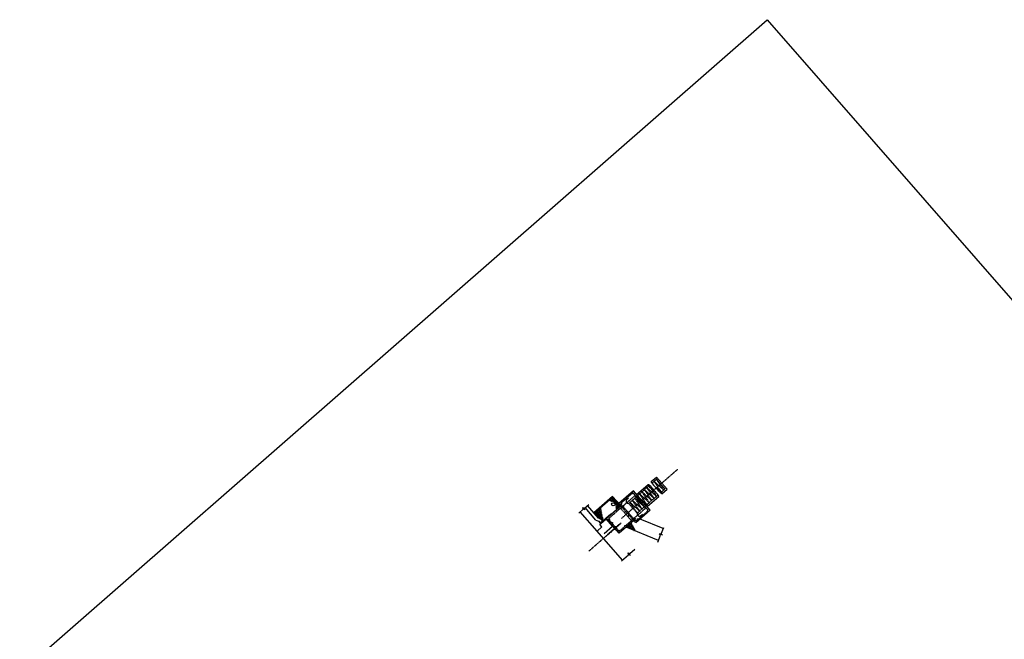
# Model space of a CAD drawing. Header units: inches. Extents: x 26088840 to 26092093, y 7483431 to 7486485.
# Tile 2 of 3: x 26088840 to 26090685, y 7485173 to 7486334. Entities that reach past the tile are written whole.
import ezdxf

# ---------------------------------------------------------------- set-up
doc = ezdxf.new("R2010")
doc.units = ezdxf.units.IN
doc.header["$MEASUREMENT"] = 0
for name, pattern in [('bcenterline', [0.5, 0.375, -0.03125, 0.0625, -0.03125]), ('bconstruction', [0.46875, 0.25, -0.03125, 0.0625, -0.03125, 0.0625, -0.03125]), ('bhiddenpr', [0.1875, 0.125, -0.0625]), ('brebarpr', [1.5625, 1.5, -0.0625])]:
    doc.linetypes.add(name, pattern=pattern)
for name, color, linetype in [('BR_P_Beam_Centerline', 2, 'bcenterline'), ('BR_P_Brg_Pad_Object', 4, 'Continuous'), ('BR_P_Gen_Approach_Slab', 30, 'Continuous'), ('BR_P_Gen_Ground_Slope', 252, 'Continuous'), ('BR_P_Gen_Perforated_Pipe', 4, 'Continuous'), ('BR_P_Gen_Porous_Backfill', 3, 'Continuous'), ('BR_P_Gen_Text', 7, 'Continuous'), ('BR_P_Slab_Object', 3, 'Continuous'), ('BR_P_Sub_Deep_Hidden', 4, 'bhiddenpr'), ('BR_P_Sub_Deep_Object', 4, 'Continuous'), ('BR_P_Sub_Deep_Reinforcing', 30, 'brebarpr'), ('BR_P_Sub_Foot_Const_Joint', 5, 'bconstruction'), ('BR_P_Sub_Foot_Object', 7, 'Continuous'), ('BR_P_Sub_Object', 1, 'Continuous'), ('BR_P_Sub_Reinforcing', 30, 'brebarpr'), ('XS_P_Subgrade', 4, 'Continuous')]:
    doc.layers.add(name, color=color, linetype=linetype)

msp = doc.modelspace()

# ---------------------------------------------------------------- hatches: boundary and pattern name
at = {"layer": 'BR_P_Gen_Text', "transparency": 33554534}
h = msp.add_hatch(dxfattribs=at)
h.set_pattern_fill('GRAVEL', color=256, scale=5, angle=131.1527)
h.set_pattern_definition([(359.1655, (26090314.81875, 7485558.52794), (60.20585284, -0.50525564), [0.67268, -66.59544]), (316.12246, (26090315.49136, 7485558.51815), (-43.24888955, 41.8871526), [1.15434, -114.279624]), (263.66316, (26090316.32344, 7485557.71805), (8.50928764, 73.84166861), [0.81394, -80.580163]), (38.426406, (26090318.54787, 7485557.07237), (-78.58616508, -62.04203944), [1.05119, -104.06779]), (63.98637, (26090319.37138, 7485557.7257), (-28.72578647, -58.30805426), [1.030775, -102.046866]), (128.426406, (26090319.82346, 7485558.65204), (62.04203944, -78.58616508), [1.05119, -104.06779]), (168.846957, (26090319.17014, 7485559.47555), (80.42235168, -16.038869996), [1.390145, -137.624243]), (203.408045, (26090317.80625, 7485559.74445), (-105.85779662, -46.03397544), [1.31244, -129.931607]), (252.58228, (26090316.60182, 7485559.22304), (-22.61955306, -72.89276932), [1.05475, -104.420366]), (306.38908, (26090316.2861, 7485558.21666), (-32.42896566, 44.7030445), [1.20416, -59.003813]), (353.550155, (26090317.00048, 7485557.2473), (80.896801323, -8.98373729), [1.55724, -154.166875]), (269.96679, (26090315.3281, 7485560.8324), (0.44364365, -46.0955874), [0.531505, -52.619224]), (302.62195, (26090315.32777, 7485560.3009), (-35.24485755, 55.52296837), [1.011185, -100.107557]), (356.1527, (26090315.873, 7485559.4492), (3.76479, 3.29034), [0.707105, -6.36396]), (334.3513, (26090315.65144, 7485558.79086), (-23.98129, 12.2432728), [0.38079, -37.698076]), (62.95413, (26090315.9947, 7485558.626), (-8.004032, -13.6358158), [0.538515, -26.38731]), (162.11647, (26090316.2396, 7485559.1057), (-17.400607, 4.7136905), [0.874645, -28.280114]), (292.71777, (26090315.4072, 7485559.3743), (-2.815892, 10.819924), [0.632455, -15.178933]), (147.54226, (26090317.9031, 7485556.44246), (-44.19778884, 27.77688718), [0.886, -87.714226]), (201.49889, (26090317.1555, 7485556.91796), (54.57406908, 21.13459213), [0.743305, -73.58704]), (64.3513, (26090314.65424, 7485558.7162), (-12.2432728, -23.98129), [0.761575, -37.31729]), (114.76318, (26090314.9839, 7485559.40272), (21.60904178, -47.51893637), [0.886, -87.714226]), (110.59667, (26090320.2373, 7485558.4825), (8.9221253, -25.40463895), [0.8544, -41.86562]), (65.92786, (26090319.9367, 7485559.28226), (-24.9609953, -55.01771273), [0.71589, -70.873215]), (197.95413, (26090318.3861, 7485562.0442), (-25.404639, -8.9221253), [0.761575, -37.31729]), (148.50674, (26090317.66163, 7485561.8094), (57.83360461, -35.78091918), [0.838155, -82.97712]), (200.59667, (26090319.9984, 7485560.1994), (25.40463895, 8.9221253), [0.4272, -42.29282]), (232.46265, (26090318.5835, 7485561.8183), (-11.7688232, -16.9261573), [0.25495, -25.24015]), (297.11647, (26090318.4282, 7485561.6161), (-6.1062334, 14.584715), [1.030775, -19.584753]), (317.16172, (26090318.89804, 7485560.69865), (-36.66820649, 34.35757024), [0.95525, -94.569616]), (74.8428, (26090316.5784, 7485559.4018), (-4.239241, -10.345474), [0.72111, -17.306646]), (124.309943, (26090316.76696, 7485560.09782), (-48.40622367, 70.58213308), [1.25897, -124.637813]), (192.09811, (26090316.0573, 7485561.13773), (39.51490437, 7.973226), [0.51478, -50.96337]), (221.1527, (26090315.554, 7485561.03), (-0.47445, -7.05513), [0.3, -4.7]), (251.40915, (26090318.8509, 7485560.52464), (13.19217212, 38.09155543), [0.69462, -68.7676]), (179.1655, (26090318.62945, 7485559.86626), (-60.20585284, 0.50525564), [1.34536, -65.92276]), (131.1527, (26090317.284, 7485559.886), (-7.05513, 0.47445), [1.3, -3.7]), (96.45756, (26090316.42874, 7485560.8647), (-6.54987707, 60.6803025), [0.79057, -78.26637]), (25.20732, (26090316.3398, 7485561.65026), (18.3495062, 9.396575), [0.72801, -35.67254]), (338.79869, (26090316.99851, 7485561.96031), (100.16440086, -38.62761706), [1.185325, -117.34737]), (306.578795, (26090318.10361, 7485561.53164), (39.00964873, -52.23262684), [1.253995, -124.145367])])
h.paths.add_polyline_path([(26089944.6, 7485433.3), (26089955.5, 7485428.9), (26089958.4, 7485417.5), (26089964.9, 7485423.1), (26089951, 7485438.9)])
h = msp.add_hatch(dxfattribs=at)
h.set_pattern_fill('GRAVEL', color=256, scale=5, angle=131.1527)
h.set_pattern_definition([(359.1655, (26090342.86183, 7485575.06838), (60.20585284, -0.50525564), [0.67268, -66.59544]), (316.12246, (26090343.53444, 7485575.05858), (-43.24888955, 41.8871526), [1.15434, -114.279624]), (263.66316, (26090344.3665, 7485574.2585), (8.50928764, 73.84166861), [0.81394, -80.580163]), (38.426406, (26090346.59094, 7485573.6128), (-78.58616508, -62.04203944), [1.05119, -104.06779]), (63.98637, (26090347.41445, 7485574.26613), (-28.72578647, -58.30805426), [1.030775, -102.046866]), (128.426406, (26090347.86654, 7485575.19248), (62.04203944, -78.58616508), [1.05119, -104.06779]), (168.846957, (26090347.21321, 7485576.01599), (80.42235168, -16.038869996), [1.390145, -137.624243]), (203.408045, (26090345.84932, 7485576.28488), (-105.85779662, -46.03397544), [1.31244, -129.931607]), (252.58228, (26090344.6449, 7485575.76348), (-22.61955306, -72.89276932), [1.05475, -104.420366]), (306.38908, (26090344.32917, 7485574.7571), (-32.42896566, 44.7030445), [1.20416, -59.003813]), (353.550155, (26090345.04356, 7485573.78774), (80.896801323, -8.983737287), [1.55724, -154.166875]), (269.96679, (26090343.37115, 7485577.37285), (0.44364365, -46.09558743), [0.531505, -52.619224]), (302.62195, (26090343.37084, 7485576.84135), (-35.24485755, 55.52296837), [1.011185, -100.107557]), (356.1527, (26090343.916, 7485575.9897), (3.76479, 3.290342), [0.707105, -6.363963]), (334.3513, (26090343.6945, 7485575.3313), (-23.98129, 12.2432728), [0.38079, -37.698076]), (62.95413, (26090344.0378, 7485575.1665), (-8.004032, -13.6358158), [0.538515, -26.38731]), (162.11647, (26090344.28265, 7485575.6461), (-17.400607, 4.7136905), [0.874645, -28.280114]), (292.71777, (26090343.4503, 7485575.9147), (-2.815892, 10.819924), [0.632455, -15.178933]), (147.54226, (26090345.94618, 7485572.9829), (-44.19778884, 27.77688718), [0.886, -87.714226]), (201.49889, (26090345.1986, 7485573.4584), (54.57406908, 21.13459213), [0.743305, -73.58704]), (64.3513, (26090342.6973, 7485575.2566), (-12.2432728, -23.98129), [0.761575, -37.31729]), (114.763176, (26090343.02696, 7485575.94316), (21.60904178, -47.51893637), [0.886, -87.714226]), (110.59667, (26090348.28035, 7485575.0229), (8.9221253, -25.40463895), [0.8544, -41.86562]), (65.92786, (26090347.9798, 7485575.8227), (-24.9609953, -55.01771273), [0.71589, -70.873215]), (197.95413, (26090346.4292, 7485578.5846), (-25.40463895, -8.9221253), [0.761575, -37.31729]), (148.50674, (26090345.7047, 7485578.34985), (57.83360461, -35.78091918), [0.838155, -82.97712]), (200.59667, (26090348.04147, 7485576.73986), (25.40463895, 8.9221253), [0.4272, -42.29282]), (232.46265, (26090346.6266, 7485578.3587), (-11.7688232, -16.9261573), [0.25495, -25.24015]), (297.11647, (26090346.4713, 7485578.1566), (-6.1062334, 14.584715), [1.030775, -19.584753]), (317.16172, (26090346.9411, 7485577.23908), (-36.66820649, 34.35757024), [0.95525, -94.569616]), (74.8428, (26090344.6215, 7485575.9422), (-4.239241, -10.3454742), [0.72111, -17.306646]), (124.309943, (26090344.81003, 7485576.63826), (-48.40622367, 70.58213308), [1.25897, -124.637813]), (192.09811, (26090344.1004, 7485577.67816), (39.51490437, 7.973226), [0.51478, -50.96337]), (221.1527, (26090343.597, 7485577.5703), (-0.47445, -7.05513), [0.3, -4.7]), (251.40915, (26090346.89397, 7485577.06508), (13.19217212, 38.09155543), [0.69462, -68.7676]), (179.1655, (26090346.67252, 7485576.4067), (-60.20585284, 0.50525564), [1.34536, -65.92276]), (131.1527, (26090345.3273, 7485576.4263), (-7.055133, 0.47445), [1.3, -3.7]), (96.45756, (26090344.4718, 7485577.40514), (-6.54987707, 60.6803025), [0.79057, -78.26637]), (25.20732, (26090344.3829, 7485578.1907), (18.3495062, 9.3965749), [0.72801, -35.67254]), (338.79869, (26090345.04159, 7485578.50075), (100.16440086, -38.62761706), [1.185325, -117.34737]), (306.578795, (26090346.14668, 7485578.07208), (39.00964873, -52.23262684), [1.253995, -124.145367])])
h.paths.add_polyline_path([(26089918.7, 7485410.6), (26089926, 7485402.2), (26089931.2, 7485400.1), (26089933.2, 7485397.8), (26089928.8, 7485419.5)])
h = msp.add_hatch(dxfattribs=at)
h.set_pattern_fill('GRAVEL', color=256, scale=5, angle=131.1527)
h.set_pattern_definition([(359.1655, (26090341.1723, 7485581.56034), (60.20585284, -0.50525564), [0.67268, -66.59544]), (316.12246, (26090341.8449, 7485581.55054), (-43.24888955, 41.8871526), [1.15434, -114.279624]), (263.66316, (26090342.67698, 7485580.75044), (8.50928764, 73.84166861), [0.81394, -80.580163]), (38.426406, (26090344.9014, 7485580.10476), (-78.58616508, -62.04203944), [1.05119, -104.06779]), (63.98637, (26090345.72492, 7485580.75808), (-28.72578647, -58.30805426), [1.030775, -102.046866]), (128.426406, (26090346.177, 7485581.68443), (62.04203944, -78.58616508), [1.05119, -104.06779]), (168.846957, (26090345.52368, 7485582.50794), (80.42235168, -16.038869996), [1.390145, -137.624243]), (203.408045, (26090344.15979, 7485582.77684), (-105.85779662, -46.03397544), [1.31244, -129.931607]), (252.58228, (26090342.95536, 7485582.25544), (-22.61955306, -72.89276932), [1.05475, -104.420366]), (306.38908, (26090342.63964, 7485581.24905), (-32.42896566, 44.7030445), [1.20416, -59.003813]), (353.550155, (26090343.35402, 7485580.27969), (80.896801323, -8.98373729), [1.55724, -154.166875]), (269.96679, (26090341.6816, 7485583.8648), (0.44364365, -46.09558743), [0.531505, -52.619224]), (302.62195, (26090341.6813, 7485583.3333), (-35.24485755, 55.52296837), [1.011185, -100.107557]), (356.1527, (26090342.2264, 7485582.4816), (3.76479, 3.290342), [0.707105, -6.36396]), (334.3513, (26090342.005, 7485581.82325), (-23.98129, 12.2432728), [0.38079, -37.698076]), (62.95413, (26090342.34825, 7485581.6584), (-8.004032, -13.6358158), [0.538515, -26.38731]), (162.11647, (26090342.5931, 7485582.13806), (-17.400607, 4.7136905), [0.874645, -28.280114]), (292.71777, (26090341.7607, 7485582.4066), (-2.815892, 10.819924), [0.632455, -15.178933]), (147.54226, (26090344.25665, 7485579.47485), (-44.19778884, 27.77688718), [0.886, -87.714226]), (201.49889, (26090343.50905, 7485579.95035), (54.57406908, 21.13459213), [0.743305, -73.58704]), (64.3513, (26090341.0078, 7485581.7486), (-12.2432728, -23.98129), [0.761575, -37.31729]), (114.76318, (26090341.33743, 7485582.4351), (21.60904178, -47.51893637), [0.886, -87.714226]), (110.59667, (26090346.5908, 7485581.51486), (8.9221253, -25.40463895), [0.8544, -41.86562]), (65.92786, (26090346.29025, 7485582.31465), (-24.9609953, -55.01771273), [0.71589, -70.873215]), (197.95413, (26090344.73966, 7485585.07656), (-25.4046389, -8.9221253), [0.761575, -37.31729]), (148.50674, (26090344.01517, 7485584.8418), (57.83360461, -35.78091918), [0.838155, -82.97712]), (200.59667, (26090346.35193, 7485583.2318), (25.40463895, 8.9221253), [0.4272, -42.29282]), (232.46265, (26090344.9371, 7485584.8507), (-11.7688232, -16.9261573), [0.25495, -25.24015]), (297.11647, (26090344.7817, 7485584.6485), (-6.1062334, 14.584715), [1.030775, -19.584753]), (317.16172, (26090345.25158, 7485583.73104), (-36.66820649, 34.35757024), [0.95525, -94.569616]), (74.8428, (26090342.932, 7485582.4342), (-4.239241, -10.3454742), [0.72111, -17.306646]), (124.309943, (26090343.1205, 7485583.13021), (-48.40622367, 70.58213308), [1.25897, -124.637813]), (192.09811, (26090342.41085, 7485584.1701), (39.51490437, 7.973226), [0.51478, -50.96337]), (221.1527, (26090341.9075, 7485584.062), (-0.47445, -7.05513), [0.3, -4.7]), (251.40915, (26090345.20444, 7485583.55703), (13.19217212, 38.09155543), [0.69462, -68.7676]), (179.1655, (26090344.983, 7485582.89865), (-60.20585284, 0.50525564), [1.34536, -65.92276]), (131.1527, (26090343.638, 7485582.918), (-7.05513, 0.47445), [1.3, -3.7]), (96.45756, (26090342.78228, 7485583.8971), (-6.54987707, 60.6803025), [0.79057, -78.26637]), (25.20732, (26090342.6934, 7485584.68265), (18.3495062, 9.396575), [0.72801, -35.67254]), (338.79869, (26090343.35205, 7485584.9927), (100.16440086, -38.62761706), [1.185325, -117.34737]), (306.578795, (26090344.45715, 7485584.56404), (39.00964873, -52.23262684), [1.253995, -124.145367])])
h.paths.add_polyline_path([(26089976.4, 7485383.3), (26089994.3, 7485376), (26089985.8, 7485391.6)])
at = {"layer": 'BR_P_Sub_Reinforcing'}
h = msp.add_hatch(color=256, dxfattribs=at)
h.dxf.hatch_style = 1
h.paths.add_polyline_path([(26089979.8, 7485437.7, 1), (26089978.8, 7485437.7, 1)])
h = msp.add_hatch(color=256, dxfattribs=at)
h.dxf.hatch_style = 1
h.paths.add_polyline_path([(26089990.3, 7485446.2, 1), (26089989.3, 7485446.2, 1)])
h = msp.add_hatch(color=256, dxfattribs=at)
h.dxf.hatch_style = 1
h.paths.add_polyline_path([(26089967.6, 7485419, 1), (26089966.6, 7485419, 1)])
h = msp.add_hatch(color=256, dxfattribs=at)
h.dxf.hatch_style = 1
h.paths.add_polyline_path([(26089968.1, 7485427.5, 1), (26089967.1, 7485427.5, 1)])
h = msp.add_hatch(color=256, dxfattribs=at)
h.dxf.hatch_style = 1
h.paths.add_polyline_path([(26089972.1, 7485423, 1), (26089971.1, 7485423, 1)])
h = msp.add_hatch(color=256, dxfattribs=at)
h.dxf.hatch_style = 1
h.paths.add_polyline_path([(26089999.3, 7485435.9, 1), (26089998.3, 7485435.9, 1)])
h = msp.add_hatch(color=256, dxfattribs=at)
h.dxf.hatch_style = 1
h.paths.add_polyline_path([(26090008.3, 7485425.6, 1), (26090007.3, 7485425.6, 1)])
h = msp.add_hatch(color=256, dxfattribs=at)
h.dxf.hatch_style = 1
h.paths.add_polyline_path([(26089955.5, 7485408.5, 1), (26089954.5, 7485408.5, 1)])
h = msp.add_hatch(color=256, dxfattribs=at)
h.dxf.hatch_style = 1
h.paths.add_polyline_path([(26089974.1, 7485411.5, 1), (26089973.1, 7485411.5, 1)])
h = msp.add_hatch(color=256, dxfattribs=at)
h.dxf.hatch_style = 1
h.paths.add_polyline_path([(26089980.7, 7485404, 1), (26089979.7, 7485404, 1)])
h = msp.add_hatch(color=256, dxfattribs=at)
h.dxf.hatch_style = 1
h.paths.add_polyline_path([(26089991.8, 7485400.4, 1), (26089990.8, 7485400.4, 1)])
h = msp.add_hatch(color=256, dxfattribs=at)
h.dxf.hatch_style = 1
h.paths.add_polyline_path([(26090007.4, 7485406.1, 1), (26090006.4, 7485406.1, 1)])
h = msp.add_hatch(color=256, dxfattribs=at)
h.dxf.hatch_style = 1
h.paths.add_polyline_path([(26090017.3, 7485415.3, 1), (26090016.3, 7485415.3, 1)])
h = msp.add_hatch(color=256, dxfattribs=at)
h.dxf.hatch_style = 1
h.paths.add_polyline_path([(26089945.3, 7485398.2, 1), (26089944.3, 7485398.2, 1)])
h = msp.add_hatch(color=256, dxfattribs=at)
h.dxf.hatch_style = 1
h.paths.add_polyline_path([(26089951.2, 7485391.4, 1), (26089950.2, 7485391.4, 1)])
h = msp.add_hatch(color=256, dxfattribs=at)
h.dxf.hatch_style = 1
h.paths.add_polyline_path([(26089957.8, 7485383.9, 1), (26089956.8, 7485383.9, 1)])
h = msp.add_hatch(color=256, dxfattribs=at)
h.dxf.hatch_style = 1
h.paths.add_polyline_path([(26089975.3, 7485385.9, 1), (26089974.3, 7485385.9, 1)])
h = msp.add_hatch(color=256, dxfattribs=at)
h.dxf.hatch_style = 1
h.paths.add_polyline_path([(26089987.3, 7485396.5, 1), (26089986.3, 7485396.5, 1)])
h = msp.add_hatch(color=256, dxfattribs=at)
h.dxf.hatch_style = 1
h.paths.add_polyline_path([(26089995.8, 7485395.9, 1), (26089994.8, 7485395.9, 1)])
h = msp.add_hatch(color=256, dxfattribs=at)
h.dxf.hatch_style = 1
h.paths.add_polyline_path([(26089964, 7485376.8, 1), (26089963, 7485376.8, 1)])

# ---------------------------------------------------------------- linework, layer by layer
at = {"layer": 'BR_P_Beam_Centerline'}
for p, q in [((26089968, 7485399.9), (26090072.9, 7485491.6)), ((26089906.7, 7485338.4), (26089967.1, 7485391.2))]:
    msp.add_line(p, q, dxfattribs=at)
at = {"layer": 'BR_P_Brg_Pad_Object'}
for p, q in [((26089953.7, 7485383.4), (26089952.9, 7485382.8)), ((26089952.9, 7485382.8), (26089956.9, 7485378.3)), ((26089957.6, 7485378.9), (26089953.7, 7485383.4)), ((26089957.6, 7485378.9), (26089956.9, 7485378.3))]:
    msp.add_line(p, q, dxfattribs=at)
at = {"layer": 'BR_P_Gen_Approach_Slab'}
for p, q in [((26089920, 7485396.5), (26089899.6, 7485419.8)), ((26089922.1, 7485375.8), (26089890.5, 7485411.9)), ((26089920, 7485396.5), (26089925.2, 7485394.4)), ((26089922.1, 7485375.8), (26089931.2, 7485383.7)), ((26089929.1, 7485389.8), (26089925.2, 7485394.4)), ((26089927.2, 7485388.2), (26089929.1, 7485389.8)), ((26089931.2, 7485383.7), (26089927.2, 7485388.2))]:
    msp.add_line(p, q, dxfattribs=at)
at = {"layer": 'BR_P_Gen_Ground_Slope'}
for p, q in [((26090037.1, 7485358.4), (26089976.4, 7485383.3)), ((26090046.2, 7485380.6), (26090002.8, 7485398.5))]:
    msp.add_line(p, q, dxfattribs=at)
at = {"layer": 'BR_P_Gen_Perforated_Pipe'}
msp.add_circle((26089952.3, 7485426.1), 3, dxfattribs=at)
at = {"layer": 'BR_P_Gen_Porous_Backfill'}
for p, q in [((26089951.2, 7485441), (26089915.9, 7485410.2)), ((26089951, 7485438.9), (26089918.1, 7485410.1)), ((26089964.9, 7485423.1), (26089951, 7485438.9)), ((26089967, 7485422.9), (26089951.2, 7485441)), ((26089964.9, 7485423.1), (26089958.4, 7485417.5)), ((26089925.4, 7485401.7), (26089918.1, 7485410.1)), ((26089925.4, 7485401.7), (26089930.6, 7485399.6)), ((26089959.4, 7485416.3), (26089958.4, 7485417.5)), ((26089933.3, 7485396.4), (26089930.6, 7485399.6)), ((26089933.3, 7485396.4), (26089932.2, 7485395.4))]:
    msp.add_line(p, q, dxfattribs=at)
at = {"layer": 'BR_P_Gen_Text', "color": 97}
for p, q in [((26089899.3, 7485415.6), (26089895.3, 7485420.1)), ((26089896.2, 7485416.9), (26089895.3, 7485420.1)), ((26089898.5, 7485418.8), (26089906.6, 7485426)), ((26089899.3, 7485415.6), (26089898.5, 7485418.8)), ((26089888, 7485409.7), (26089896.2, 7485416.9)), ((26090042.2, 7485370.9), (26090047.1, 7485382.8)), ((26090035.8, 7485355.3), (26090041.1, 7485368.2)), ((26090044.4, 7485368.4), (26090038.9, 7485370.7)), ((26090041.1, 7485368.2), (26090038.9, 7485370.7)), ((26090044.4, 7485368.4), (26090042.2, 7485370.9))]:
    msp.add_line(p, q, dxfattribs=at)
at = {"layer": 'BR_P_Gen_Text'}
msp.add_lwpolyline([(26090308.2, 7483430.6), (26088840.4, 7485110), (26090240.8, 7486333.9), (26091708.6, 7484654.5)], close=True, dxfattribs=at)
at = {"layer": 'BR_P_Gen_Text', "color": 97}
msp.add_lwpolyline([(26089967.6, 7485319.9), (26089981, 7485331.6), (26089980.2, 7485334.9), (26089984.1, 7485330.4), (26089983.3, 7485333.6), (26089993, 7485342.1)], dxfattribs=at)
at = {"layer": 'BR_P_Slab_Object'}
for p, q in [((26089922.1, 7485375.8), (26089931.2, 7485383.7)), ((26089931.2, 7485383.7), (26089927.2, 7485388.2)), ((26089929.1, 7485389.8), (26089939.1, 7485398.6)), ((26089935.2, 7485371.2), (26089951, 7485385)), ((26089951, 7485385), (26089939.1, 7485398.6)), ((26089969.5, 7485321.6), (26089922.1, 7485375.8))]:
    msp.add_line(p, q, dxfattribs=at)
at = {"layer": 'BR_P_Sub_Deep_Hidden'}
for p, q in [((26089941.5, 7485369.5), (26089964.4, 7485389.5)), ((26089965, 7485388.7), (26089942.1, 7485368.7)), ((26089964.4, 7485389.5), (26089965, 7485388.7)), ((26089938.8, 7485367.1), (26089939.4, 7485366.3))]:
    msp.add_line(p, q, dxfattribs=at)
at = {"layer": 'BR_P_Sub_Deep_Object'}
for p, q in [((26090023.7, 7485468.5), (26090033.6, 7485477.2)), ((26090053.4, 7485454.6), (26090033.6, 7485477.2)), ((26089996.1, 7485444.4), (26090017.8, 7485463.3)), ((26090015.8, 7485421.8), (26090037.5, 7485440.8)), ((26090043.4, 7485445.9), (26090053.4, 7485454.6))]:
    msp.add_line(p, q, dxfattribs=at)
for centre, major_axis in [((26090022.7, 7485457.7), (-4.94, 5.65)), ((26090038.5, 7485451.6), (4.94, -5.65))]:
    msp.add_ellipse(centre, major_axis=major_axis, ratio=0.158051, dxfattribs=at)
for centre, major_axis in [((26090028.6, 7485462.9), (4.94, -5.65)), ((26090032.6, 7485446.4), (-4.94, 5.65))]:
    msp.add_ellipse(centre, major_axis=major_axis, ratio=0.158051, start_param=3.141593, end_param=6.283185, dxfattribs=at)
at = {"layer": 'BR_P_Sub_Deep_Reinforcing'}
for p, q in [((26090033.9, 7485440.5), (26090014.7, 7485457.8)), ((26090014.7, 7485457.8), (26090029.4, 7485436.5)), ((26090047.4, 7485452.3), (26090028.3, 7485469.7)), ((26090028.3, 7485469.7), (26090042.9, 7485448.4)), ((26090049.7, 7485454.3), (26090032.8, 7485473.6)), ((26090032.8, 7485473.6), (26090047.4, 7485452.3)), ((26090033.5, 7485456.9), (26090033.1, 7485457.2)), ((26090011.3, 7485420.7), (26089992.1, 7485438.1)), ((26089992.1, 7485438.1), (26090006.8, 7485416.8)), ((26090015.8, 7485424.7), (26089996.7, 7485442)), ((26089996.7, 7485442), (26090011.3, 7485420.7)), ((26090020.3, 7485428.6), (26090001.2, 7485446)), ((26090001.2, 7485446), (26090015.8, 7485424.7)), ((26090024.9, 7485432.6), (26090005.7, 7485449.9)), ((26090005.7, 7485449.9), (26090020.3, 7485428.6)), ((26090029.4, 7485436.5), (26090010.2, 7485453.9)), ((26090010.2, 7485453.9), (26090024.9, 7485432.6)), ((26090024.6, 7485454), (26090033.9, 7485440.5)), ((26090042.9, 7485448.4), (26090041.8, 7485449.4)), ((26089997.7, 7485408.9), (26089980.9, 7485428.2)), ((26090002.3, 7485412.8), (26089983.1, 7485430.2)), ((26089983.1, 7485430.2), (26089997.7, 7485408.9)), ((26090006.8, 7485416.8), (26089987.6, 7485434.1)), ((26089987.6, 7485434.1), (26090002.3, 7485412.8))]:
    msp.add_line(p, q, dxfattribs=at)
for points in [[(26090019, 7485460.5), (26089983, 7485429, -1), (26089977.7, 7485435), (26089980.7, 7485437.6)], [(26090036.2, 7485443.6), (26089998.8, 7485410.9, 1), (26090004, 7485404.9), (26090007, 7485407.5)]]:
    msp.add_lwpolyline(points, format="xyb", dxfattribs=at)
for points in [[(26090019, 7485460.5), (26090006.9, 7485449.9)], [(26090033.4, 7485473), (26090025, 7485465.7)], [(26090049.2, 7485454.9), (26090042.2, 7485448.8)]]:
    msp.add_lwpolyline(points, dxfattribs=at)
at = {"layer": 'BR_P_Sub_Foot_Const_Joint'}
msp.add_line((26089994.6, 7485391.3), (26089963, 7485427.5), dxfattribs=at)
at = {"layer": 'BR_P_Sub_Foot_Object'}
for p, q in [((26089990.1, 7485451.2), (26089963, 7485427.5)), ((26090021.7, 7485415), (26089990.1, 7485451.2)), ((26089994.6, 7485391.3), (26090021.7, 7485415))]:
    msp.add_line(p, q, dxfattribs=at)
at = {"layer": 'BR_P_Sub_Object'}
for p, q in [((26089967, 7485422.9), (26089939.9, 7485399.3)), ((26089963.6, 7485372.2), (26089939.9, 7485399.3)), ((26089990.7, 7485395.8), (26089963.6, 7485372.2))]:
    msp.add_line(p, q, dxfattribs=at)
at = {"layer": 'BR_P_Sub_Object', "lineweight": 35}
for p, q in [((26089947.6, 7485407.8), (26089928.9, 7485391.6)), ((26089928.9, 7485391.6), (26089926.3, 7485394.6))]:
    msp.add_line(p, q, dxfattribs=at)
at = {"layer": 'BR_P_Sub_Reinforcing'}
for p, q in [((26089991.2, 7485440.8), (26089944.5, 7485400)), ((26089967.4, 7485428.6), (26089987.7, 7485446.4)), ((26090016.8, 7485416.1), (26089990.5, 7485446.2)), ((26090011.8, 7485420.3), (26089994, 7485440.6)), ((26089987, 7485394.9), (26089965.5, 7485419.5)), ((26089993.5, 7485395.7), (26089967.2, 7485425.8)), ((26090011.6, 7485417.5), (26089964.9, 7485376.7)), ((26089996.3, 7485395.5), (26090016.6, 7485413.2)), ((26089962.1, 7485376.9), (26089944.3, 7485397.2)), ((26089993.2, 7485399.8), (26089993, 7485397.1)), ((26089997.2, 7485399.5), (26089997, 7485396.8))]:
    msp.add_line(p, q, dxfattribs=at)
for centre in [(26089979.3, 7485437.7), (26089989.8, 7485446.2), (26089967.1, 7485419), (26089967.6, 7485427.5), (26089971.6, 7485423), (26089998.8, 7485435.9), (26090007.8, 7485425.6), (26089955, 7485408.5), (26089973.6, 7485411.5), (26089980.2, 7485404), (26089991.3, 7485400.4), (26090006.9, 7485406.1), (26090016.8, 7485415.3), (26089944.8, 7485398.2), (26089950.7, 7485391.4), (26089957.3, 7485383.9), (26089974.8, 7485385.9), (26089986.8, 7485396.5), (26089995.3, 7485395.9), (26089963.5, 7485376.8)]:
    msp.add_circle(centre, 0.5, dxfattribs=at)
for centre, start, end in [((26089989, 7485444.9), 41.1527, 131.1527), ((26089992.5, 7485439.3), 41.1527, 131.1527), ((26089968.7, 7485427.1), 131.1527, 221.1527), ((26090010.3, 7485419), 311.1527, 41.1527), ((26089945.8, 7485398.5), 131.1527, 221.1527), ((26090015.3, 7485414.7), 311.1527, 41.1527), ((26089995, 7485397), 176.1527, 356.1527), ((26089995, 7485397), 221.1527, 311.1527), ((26089963.6, 7485378.2), 221.1527, 311.1527)]:
    msp.add_arc(centre, 2, start, end, dxfattribs=at)
at = {"layer": 'XS_P_Subgrade'}
for p, q in [((26089924.5, 7485400.4), (26089904.1, 7485423.8)), ((26089924.5, 7485400.4), (26089929.7, 7485398.3)), ((26089933.6, 7485393.8), (26089929.7, 7485398.3))]:
    msp.add_line(p, q, dxfattribs=at)

doc.saveas('drawing.dxf')
